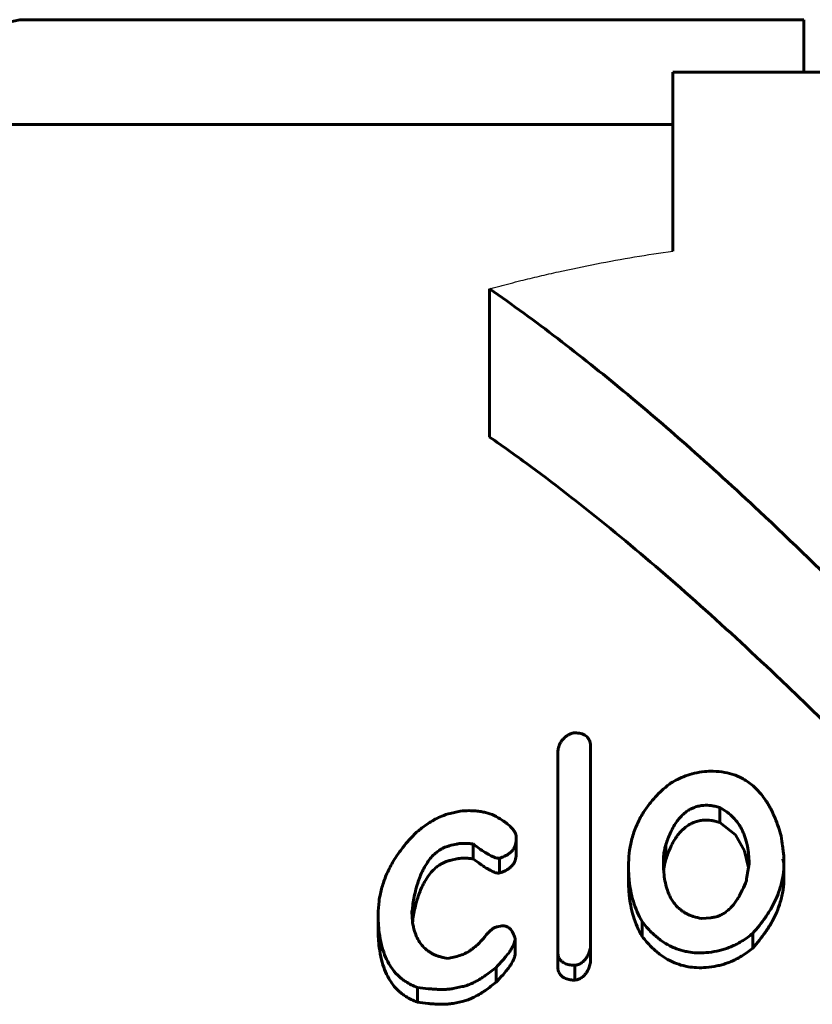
# Model space of a CAD drawing. Header units: millimetres. Extents: x -136 to 322, y -77 to 78.
# Tile 5 of 15: x -7.98 to -0.42, y 67.11 to 76.5. Entities that reach past the tile are written whole.
import ezdxf

# ---------------------------------------------------------------- set-up
doc = ezdxf.new("R2010")
doc.units = ezdxf.units.MM
doc.linetypes.add('K5LT-1', pattern=[0])
doc.linetypes.add('K5LT_BASIC', pattern=[0])
doc.layers.add('Системный слой (1)', color=7, linetype='Continuous', true_color=0x6c6c6c)

# ---------------------------------------------------------------- blocks, each defined once
blk = doc.blocks.new('U11')
at = {"layer": 'Системный слой (1)', "color": 150, "linetype": 'K5LT_BASIC', "lineweight": 60, "true_color": 0x0080ff}
for p, q in [((-7.9844, 76.5), (-8.385, 76.4166)), ((-8.385, 76.4166), (-8.7189, 76.18)), ((-8.7189, 76.18), (-8.9301, 75.8296))]:
    blk.add_line(p, q, dxfattribs=at)
blk = doc.blocks.new('U14')
at = {"layer": 'Системный слой (1)', "color": 150, "linetype": 'K5LT_BASIC', "lineweight": 60, "true_color": 0x0080ff}
for p, q in [((-4.2325, 67.9015), (-4.2319, 67.9125)), ((-4.2319, 67.9125), (-4.2317, 67.9235)), ((-4.2335, 67.8905), (-4.2325, 67.9015))]:
    blk.add_line(p, q, dxfattribs=at)
blk = doc.blocks.new('U18')
at = {"layer": 'Системный слой (1)', "color": 150, "linetype": 'K5LT_BASIC', "lineweight": 60, "true_color": 0x0080ff}
for p, q in [((-1.8157, 68.4905), (-1.8262, 68.4553)), ((-1.8333, 68.42), (-1.8378, 68.3845)), ((-1.8262, 68.4553), (-1.8333, 68.42))]:
    blk.add_line(p, q, dxfattribs=at)
blk = doc.blocks.new('U21')
at = {"layer": 'Системный слой (1)', "color": 150, "linetype": 'K5LT_BASIC', "lineweight": 60, "true_color": 0x0080ff}
for p, q in [((-1.1507, 68.7235), (-1.3014, 68.8427)), ((-1.0655, 68.5731), (-1.1507, 68.7235)), ((-1.0283, 68.4114), (-1.0655, 68.5731))]:
    blk.add_line(p, q, dxfattribs=at)

msp = doc.modelspace()

# ---------------------------------------------------------------- linework, layer by layer
at = {"layer": 'Системный слой (1)', "color": 150, "linetype": 'K5LT_BASIC', "lineweight": 60, "true_color": 0x0080ff}
for p, q in [((-7.9844, 76.5), (-0.5, 76.5)), ((-0.5, 76.5), (-0.5, 76)), ((-1.75, 76), (1.75, 76)), ((-1.75, 74.2923), (-1.75, 76)), ((-9.8457, 75.5), (-1.75, 75.5)), ((-3.5, 72.5192), (-3.5, 73.9335)), ((-2.535, 69.5615), (-2.535, 67.6484)), ((-2.8492, 67.6177), (-2.8492, 69.4829)), ((-3.8745, 68.9286), (-3.7786, 68.9506)), ((-1.3014, 68.8427), (-1.3014, 68.9841)), ((-3.2461, 68.7028), (-3.2461, 68.6769)), ((-3.2461, 68.5355), (-3.2461, 68.6769)), ((-3.8133, 68.6366), (-3.8662, 68.6247)), ((-3.6562, 68.4958), (-3.6562, 68.6373)), ((-1.8157, 68.4905), (-1.8157, 68.6319)), ((-3.8133, 68.4952), (-3.8662, 68.4833)), ((-3.4032, 68.3605), (-3.4032, 68.5019)), ((-0.6995, 68.4965), (-0.6896, 68.4539)), ((-0.6896, 68.4539), (-0.6896, 68.5052)), ((-2.1729, 68.2846), (-2.1729, 68.426)), ((-1.8405, 68.4648), (-1.8405, 68.4648)), ((-0.6896, 68.3125), (-0.6896, 68.4539)), ((-4.2317, 67.9235), (-4.2317, 68.0649)), ((-4.5624, 67.8233), (-4.5624, 67.9648)), ((-4.2399, 67.9939), (-4.2399, 67.9939)), ((-1.3874, 67.9338), (-1.4751, 67.9267)), ((-3.4297, 67.8464), (-3.3949, 67.8531)), ((-2.0423, 67.7554), (-2.0423, 67.8968)), ((-3.256, 67.5913), (-3.256, 67.7327)), ((-0.9872, 67.6442), (-0.9872, 67.7856)), ((-2.535, 67.5069), (-2.535, 67.6484)), ((-3.901, 67.5462), (-3.8133, 67.5649)), ((-2.8492, 67.4763), (-2.8492, 67.6177)), ((-3.4379, 67.3187), (-3.4379, 67.4601)), ((-2.6839, 67.3382), (-2.6839, 67.4796)), ((-4.1887, 67.1281), (-4.1887, 67.2695)), ((-3.7604, 67.2767), (-3.848, 67.2585)), ((-3.7604, 67.1352), (-3.848, 67.1171))]:
    msp.add_line(p, q, dxfattribs=at)
at = {"layer": 'Системный слой (1)', "color": 7, "linetype": 'K5LT-1'}
msp.add_open_spline([(-3.5, 73.9335), (-3.4838, 73.9378), (-3.4512, 73.9466), (-3.4021, 73.9595), (-3.3529, 73.9724), (-3.2862, 73.9895), (-3.1763, 74.0172), (-3.0226, 74.0544), (-2.7819, 74.1093), (-2.4793, 74.1724), (-2.1145, 74.2383), (-1.8713, 74.2755), (-1.75, 74.2923)], degree=3, knots=[0, 0, 0, 0, 0.042456, 0.084913, 0.127369, 0.169826, 0.25779, 0.412215, 0.566639, 0.875489, 1.184338, 1.493188, 1.493188, 1.493188, 1.493188], dxfattribs=at)
at = {"layer": 'Системный слой (1)', "color": 150, "linetype": 'K5LT_BASIC', "lineweight": 60, "true_color": 0x0080ff}
for points, knots in [([(0, 70.9142), (-0.3044, 71.2186), (-0.8409, 71.7401), (-1.5838, 72.4173), (-2.2258, 72.9672), (-2.8501, 73.4661), (-3.2804, 73.7812), (-3.5, 73.9335)], [0, 0, 0, 0, 2.181066, 3.805962, 5.16753, 6.570619, 8, 8, 8, 8]), ([(0, 69.5), (-0.064, 69.564), (-0.2269, 69.7259), (-0.4965, 69.9896), (-0.9575, 70.4308), (-1.5719, 70.9948), (-2.336, 71.647), (-2.9777, 72.148), (-3.3669, 72.427), (-3.5, 72.5192)], [0, 0, 0, 0, 0.572057, 1.457049, 2.394883, 4.642037, 6.810489, 8.917194, 10, 10, 10, 10]), ([(-2.7004, 69.6976), (-2.7119, 69.6939), (-2.7286, 69.6874), (-2.7502, 69.6761), (-2.768, 69.6648), (-2.788, 69.6488), (-2.8083, 69.6265), (-2.825, 69.5999), (-2.8364, 69.5722), (-2.8431, 69.5475), (-2.8481, 69.518), (-2.8492, 69.4969), (-2.8492, 69.4829)], [0, 0, 0, 0, 1.368994, 2.039138, 2.859531, 3.903184, 5.239338, 6.827282, 8.327386, 9.670549, 10.758562, 13, 13, 13, 13]), ([(-2.535, 69.5615), (-2.535, 69.5801), (-2.538, 69.6054), (-2.5497, 69.6327), (-2.5589, 69.6474), (-2.5715, 69.662), (-2.5908, 69.6763), (-2.6148, 69.6871), (-2.651, 69.6964), (-2.6804, 69.698), (-2.7004, 69.6976)], [0, 0, 0, 0, 2.920995, 3.872727, 4.544635, 5.522733, 6.634153, 7.762625, 8.792989, 11, 11, 11, 11]), ([(-1.4486, 69.3277), (-1.4811, 69.3249), (-1.5428, 69.3145), (-1.6285, 69.288), (-1.7039, 69.255), (-1.7496, 69.2299), (-1.7711, 69.217)], [0, 0, 0, 0, 1.918131, 3.703388, 5.387597, 7, 7, 7, 7]), ([(-0.716, 68.7139), (-0.7317, 68.7704), (-0.7594, 68.8539), (-0.8109, 68.9661), (-0.8546, 69.0423), (-0.9085, 69.1163), (-0.9623, 69.1741), (-1.0175, 69.2195), (-1.0657, 69.2515), (-1.1132, 69.2767), (-1.175, 69.302), (-1.2576, 69.3239), (-1.3549, 69.3329), (-1.4205, 69.3302), (-1.4486, 69.3277)], [0, 0, 0, 0, 2.932505, 4.270484, 5.899389, 7.075507, 8.484801, 9.399558, 10.120344, 10.86209, 11.535644, 12.687382, 14.010851, 15, 15, 15, 15]), ([(-1.7711, 69.217), (-1.7845, 69.2068), (-1.8117, 69.185), (-1.8625, 69.1409), (-1.9248, 69.0791), (-1.9925, 68.9974), (-2.0549, 68.9018), (-2.1082, 68.7923), (-2.1597, 68.6319), (-2.1729, 68.5072), (-2.1729, 68.426)], [0, 0, 0, 0, 0.527854, 1.096924, 2.146782, 3.391007, 4.674897, 6.140326, 7.810375, 11, 11, 11, 11]), ([(-3.4561, 68.909), (-3.4818, 68.9202), (-3.5223, 68.934), (-3.5823, 68.9467), (-3.6342, 68.9534), (-3.7006, 68.9563), (-3.7502, 68.9535), (-3.7786, 68.9506)], [0, 0, 0, 0, 2.240471, 3.300458, 4.554601, 6.033865, 8, 8, 8, 8]), ([(-1.8157, 68.6319), (-1.804, 68.6691), (-1.7819, 68.7288), (-1.7443, 68.8025), (-1.7142, 68.849), (-1.6843, 68.8871), (-1.6516, 68.9212), (-1.6141, 68.9508), (-1.5776, 68.9723), (-1.5411, 68.9883), (-1.5008, 69.0001), (-1.4712, 69.0045), (-1.4569, 69.0058)], [0, 0, 0, 0, 3.151981, 5.023202, 6.37867, 7.306655, 8.540879, 9.697229, 10.496509, 11.24323, 12.150885, 13, 13, 13, 13]), ([(-1.3014, 68.9841), (-1.3172, 68.9892), (-1.3442, 68.9968), (-1.3958, 69.0062), (-1.4323, 69.008), (-1.4569, 69.0058)], [0, 0, 0, 0, 1.972128, 3.274427, 6, 6, 6, 6]), ([(-1.022, 68.4374), (-1.022, 68.4895), (-1.0276, 68.5739), (-1.0494, 68.6689), (-1.0698, 68.7276), (-1.0887, 68.7708), (-1.1178, 68.8227), (-1.1581, 68.8767), (-1.219, 68.9349), (-1.2698, 68.9679), (-1.3014, 68.9841)], [0, 0, 0, 0, 2.829542, 4.539407, 5.230621, 6.131745, 7.004849, 8.296569, 9.482573, 11, 11, 11, 11]), ([(-3.8745, 68.9286), (-3.9028, 68.922), (-3.9518, 68.9058), (-4.0073, 68.8793), (-4.055, 68.8526), (-4.1031, 68.8219), (-4.1533, 68.7847), (-4.1846, 68.7589), (-4.197, 68.7484)], [0, 0, 0, 0, 1.989355, 3.584816, 4.344284, 5.91577, 7.755955, 9, 9, 9, 9]), ([(-3.2461, 68.7028), (-3.2461, 68.7193), (-3.2538, 68.7446), (-3.2752, 68.777), (-3.3002, 68.8045), (-3.3345, 68.834), (-3.3864, 68.8704), (-3.4294, 68.8949), (-3.4561, 68.909)], [0, 0, 0, 0, 1.57707, 2.563664, 3.633621, 4.945411, 6.523385, 9, 9, 9, 9]), ([(-1.8157, 68.4905), (-1.804, 68.5276), (-1.7819, 68.5874), (-1.7443, 68.661), (-1.7142, 68.7076), (-1.6843, 68.7457), (-1.6516, 68.7798), (-1.6141, 68.8093), (-1.5776, 68.8308), (-1.5411, 68.8469), (-1.5008, 68.8587), (-1.4712, 68.8631), (-1.4569, 68.8644)], [0, 0, 0, 0, 3.151981, 5.023202, 6.37867, 7.306655, 8.540879, 9.697229, 10.496509, 11.24323, 12.150885, 13, 13, 13, 13]), ([(-1.3014, 68.8427), (-1.3172, 68.8478), (-1.3442, 68.8553), (-1.3958, 68.8648), (-1.4323, 68.8665), (-1.4569, 68.8644)], [0, 0, 0, 0, 1.972128, 3.274427, 6, 6, 6, 6]), ([(-4.197, 68.7484), (-4.2444, 68.7017), (-4.3117, 68.6269), (-4.3968, 68.5096), (-4.4596, 68.402), (-4.5106, 68.2822), (-4.5399, 68.1784), (-4.5582, 68.0727), (-4.5624, 68.0063), (-4.5624, 67.9648)], [0, 0, 0, 0, 1.982897, 3.0591, 4.59039, 6.07738, 7.520199, 8.433349, 10, 10, 10, 10]), ([(-3.4032, 68.5019), (-3.3869, 68.5072), (-3.3632, 68.5163), (-3.3332, 68.532), (-3.3103, 68.547), (-3.287, 68.5674), (-3.2676, 68.5925), (-3.25, 68.6297), (-3.2461, 68.6583), (-3.2461, 68.6769)], [0, 0, 0, 0, 1.736111, 2.546799, 3.521033, 4.66699, 6.016219, 7.339111, 10, 10, 10, 10]), ([(-0.6896, 68.5052), (-0.6896, 68.5073), (-0.6904, 68.5158), (-0.6921, 68.5308), (-0.6947, 68.5527), (-0.6984, 68.5812), (-0.7055, 68.6357), (-0.7116, 68.6812), (-0.716, 68.7139)], [0, 0, 0, 0, 0.279831, 1.084664, 1.949446, 3.10752, 4.765642, 9, 9, 9, 9]), ([(-4.2317, 68.0649), (-4.224, 68.111), (-4.2113, 68.1726), (-4.188, 68.2553), (-4.1697, 68.3097), (-4.1488, 68.3606), (-4.1244, 68.4105), (-4.0963, 68.4583), (-4.0585, 68.5079), (-4.0201, 68.5464), (-3.9846, 68.5737), (-3.9541, 68.5922), (-3.9273, 68.6051), (-3.8983, 68.6163), (-3.8782, 68.622), (-3.8662, 68.6247)], [0, 0, 0, 0, 3.619935, 4.742421, 6.358445, 7.82546, 8.710534, 10.279256, 11.620305, 12.815708, 13.666241, 14.284692, 14.860819, 15.329243, 16, 16, 16, 16]), ([(-3.8133, 68.6366), (-3.8028, 68.639), (-3.7851, 68.6415), (-3.7595, 68.6431), (-3.7317, 68.6433), (-3.6969, 68.6416), (-3.6702, 68.639), (-3.6562, 68.6373)], [0, 0, 0, 0, 1.582187, 2.650479, 3.841262, 5.789127, 8, 8, 8, 8]), ([(-3.6562, 68.6373), (-3.6378, 68.6232), (-3.613, 68.6048), (-3.5741, 68.5775), (-3.547, 68.5594), (-3.5184, 68.5419), (-3.4979, 68.5302), (-3.4793, 68.5207), (-3.4631, 68.5134), (-3.4494, 68.5082), (-3.4379, 68.5046), (-3.426, 68.5019), (-3.4143, 68.5006), (-3.406, 68.5013), (-3.4032, 68.5019)], [0, 0, 0, 0, 3.804331, 5.010139, 7.650079, 9.011246, 10.280594, 11.306319, 12.195159, 12.944496, 13.44606, 13.920857, 14.640446, 15, 15, 15, 15]), ([(-1.8157, 68.6319), (-1.8207, 68.6178), (-1.8271, 68.5951), (-1.8335, 68.5623), (-1.839, 68.5207), (-1.8405, 68.4876), (-1.8405, 68.4648)], [0, 0, 0, 0, 1.795001, 2.854315, 4.128201, 7, 7, 7, 7]), ([(-4.2317, 67.9235), (-4.224, 67.9696), (-4.2113, 68.0312), (-4.188, 68.1139), (-4.1697, 68.1683), (-4.1488, 68.2192), (-4.1244, 68.2691), (-4.0963, 68.3168), (-4.0585, 68.3665), (-4.0201, 68.405), (-3.9846, 68.4323), (-3.9541, 68.4508), (-3.9273, 68.4637), (-3.8983, 68.4749), (-3.8782, 68.4806), (-3.8662, 68.4833)], [0, 0, 0, 0, 3.619935, 4.742421, 6.358445, 7.82546, 8.710534, 10.279256, 11.620305, 12.815708, 13.666241, 14.284692, 14.860819, 15.329243, 16, 16, 16, 16]), ([(-3.8133, 68.4952), (-3.8028, 68.4976), (-3.7851, 68.5001), (-3.7595, 68.5017), (-3.7317, 68.5019), (-3.6969, 68.5002), (-3.6702, 68.4975), (-3.6562, 68.4958)], [0, 0, 0, 0, 1.582187, 2.650479, 3.841262, 5.789127, 8, 8, 8, 8]), ([(-3.6562, 68.4958), (-3.6329, 68.4781), (-3.5979, 68.4523), (-3.5487, 68.419), (-3.5168, 68.3993), (-3.4885, 68.3838), (-3.47, 68.375), (-3.4557, 68.3691), (-3.4445, 68.3651), (-3.4328, 68.3618), (-3.4191, 68.3594), (-3.4092, 68.3593), (-3.4032, 68.3605)], [0, 0, 0, 0, 4.236218, 6.081222, 8.173843, 9.366031, 10.40393, 10.839133, 11.353711, 11.89814, 12.327515, 13, 13, 13, 13]), ([(-3.4032, 68.3605), (-3.3869, 68.3657), (-3.3632, 68.3748), (-3.3332, 68.3906), (-3.3103, 68.4056), (-3.287, 68.426), (-3.2676, 68.4511), (-3.25, 68.4883), (-3.2461, 68.5168), (-3.2461, 68.5355)], [0, 0, 0, 0, 1.736111, 2.546799, 3.521033, 4.66699, 6.016219, 7.339111, 10, 10, 10, 10]), ([(-0.6995, 68.4965), (-0.6979, 68.4966), (-0.6954, 68.4969), (-0.6925, 68.4983), (-0.6908, 68.5001), (-0.6897, 68.5024), (-0.6896, 68.5042), (-0.6896, 68.5052)], [0, 0, 0, 0, 2.155663, 3.423653, 4.550508, 6.183214, 8, 8, 8, 8]), ([(-2.1729, 68.426), (-2.1729, 68.3791), (-2.1692, 68.3011), (-2.1528, 68.1882), (-2.1206, 68.0562), (-2.0786, 67.958), (-2.0423, 67.8968)], [0, 0, 0, 0, 1.798236, 2.995352, 4.384072, 7, 7, 7, 7]), ([(-1.8405, 68.4648), (-1.8405, 68.4239), (-1.8374, 68.3568), (-1.823, 68.267), (-1.8058, 68.2036), (-1.7862, 68.1537), (-1.7654, 68.1129), (-1.7409, 68.0752), (-1.7112, 68.0402), (-1.6803, 68.0119), (-1.6505, 67.9903), (-1.6212, 67.973), (-1.5898, 67.958), (-1.5423, 67.9402), (-1.5025, 67.931), (-1.4751, 67.9267)], [0, 0, 0, 0, 3.017973, 4.880603, 6.614115, 7.7862, 8.7249, 9.841997, 10.893672, 11.784729, 12.524905, 13.164327, 13.812519, 14.534227, 16, 16, 16, 16]), ([(-1.0484, 68.2873), (-1.045, 68.3111), (-1.0399, 68.3452), (-1.0331, 68.3863), (-1.0291, 68.4079), (-1.0263, 68.4214), (-1.0241, 68.4304), (-1.0228, 68.435), (-1.022, 68.4374)], [0, 0, 0, 0, 4.273032, 6.126679, 7.381184, 8.167524, 8.55677, 9, 9, 9, 9]), ([(-0.9872, 67.7856), (-0.9432, 67.8345), (-0.8792, 67.9141), (-0.806, 68.0299), (-0.758, 68.1257), (-0.7198, 68.2298), (-0.6952, 68.3386), (-0.6896, 68.4159), (-0.6896, 68.4539)], [0, 0, 0, 0, 2.184339, 3.450798, 4.799264, 6.040478, 7.542096, 9, 9, 9, 9]), ([(-2.1729, 68.2846), (-2.1729, 68.2377), (-2.1692, 68.1597), (-2.1528, 68.0468), (-2.1206, 67.9147), (-2.0786, 67.8166), (-2.0423, 67.7554)], [0, 0, 0, 0, 1.798236, 2.995352, 4.384072, 7, 7, 7, 7]), ([(-1.3874, 67.9338), (-1.3749, 67.9348), (-1.3534, 67.938), (-1.3218, 67.9467), (-1.2903, 67.9594), (-1.2555, 67.9792), (-1.22, 68.0066), (-1.187, 68.0395), (-1.1577, 68.0757), (-1.1334, 68.1113), (-1.1096, 68.1513), (-1.0799, 68.2089), (-1.06, 68.2566), (-1.0484, 68.2873)], [0, 0, 0, 0, 0.843025, 1.45543, 2.231487, 3.214738, 4.376272, 5.661758, 6.955601, 8.25295, 9.352636, 11.004914, 14, 14, 14, 14]), ([(-0.9872, 67.6442), (-0.9432, 67.6931), (-0.8792, 67.7727), (-0.806, 67.8884), (-0.758, 67.9843), (-0.7198, 68.0884), (-0.6952, 68.1972), (-0.6896, 68.2745), (-0.6896, 68.3125)], [0, 0, 0, 0, 2.184339, 3.450798, 4.799265, 6.040478, 7.542096, 9, 9, 9, 9]), ([(-4.5624, 67.9648), (-4.5624, 67.9068), (-4.5575, 67.8083), (-4.5347, 67.6804), (-4.5041, 67.581), (-4.4671, 67.5023), (-4.4199, 67.4309), (-4.3757, 67.3826), (-4.3316, 67.346), (-4.2794, 67.3091), (-4.2292, 67.2842), (-4.1887, 67.2695)], [0, 0, 0, 0, 2.573899, 4.348954, 5.79807, 7.224447, 8.186853, 9.503285, 9.947147, 10.48373, 12, 12, 12, 12]), ([(-3.901, 67.5462), (-3.9197, 67.5491), (-3.9503, 67.5554), (-3.991, 67.5677), (-4.0222, 67.5799), (-4.0512, 67.5942), (-4.0824, 67.6129), (-4.1204, 67.6426), (-4.1602, 67.6867), (-4.1933, 67.7424), (-4.2146, 67.7987), (-4.2299, 67.8606), (-4.2383, 67.9241), (-4.2399, 67.972), (-4.2399, 67.9939)], [0, 0, 0, 0, 1.09479, 1.834547, 2.580478, 3.191751, 3.923285, 5.012934, 6.551502, 8.275675, 9.980686, 11.26346, 13.296839, 15, 15, 15, 15]), ([(-4.5624, 67.8233), (-4.5624, 67.7653), (-4.5575, 67.6669), (-4.5347, 67.539), (-4.5041, 67.4396), (-4.4671, 67.3609), (-4.4199, 67.2895), (-4.3757, 67.2412), (-4.3316, 67.2046), (-4.2794, 67.1677), (-4.2292, 67.1428), (-4.1887, 67.1281)], [0, 0, 0, 0, 2.573899, 4.348954, 5.79807, 7.224447, 8.186853, 9.503285, 9.947147, 10.48373, 12, 12, 12, 12]), ([(-3.4297, 67.8464), (-3.4344, 67.8455), (-3.4414, 67.8433), (-3.4519, 67.8388), (-3.4619, 67.8333), (-3.4736, 67.8257), (-3.485, 67.8169), (-3.5001, 67.8041), (-3.5105, 67.7941), (-3.5173, 67.7872)], [0, 0, 0, 0, 1.224561, 1.89861, 3.011191, 4.298148, 5.758225, 7.080261, 10, 10, 10, 10]), ([(-3.256, 67.7327), (-3.2597, 67.7476), (-3.2671, 67.7715), (-3.2813, 67.8005), (-3.2942, 67.8192), (-3.3077, 67.8333), (-3.3222, 67.8437), (-3.3373, 67.8506), (-3.3531, 67.8546), (-3.372, 67.8562), (-3.3867, 67.8547), (-3.3949, 67.8531)], [0, 0, 0, 0, 3.073745, 4.865557, 6.258934, 7.351325, 8.413509, 9.306126, 9.9834, 10.852546, 12, 12, 12, 12]), ([(-2.0423, 67.8968), (-2.0155, 67.8615), (-1.9646, 67.8022), (-1.8923, 67.7387), (-1.8273, 67.6927), (-1.7795, 67.6656), (-1.7169, 67.6378), (-1.666, 67.6206), (-1.5944, 67.6051), (-1.521, 67.597), (-1.4623, 67.5982), (-1.4321, 67.6006)], [0, 0, 0, 0, 2.616371, 4.477043, 5.303641, 6.848272, 7.282434, 8.684022, 9.409314, 10.658608, 12, 12, 12, 12]), ([(-3.5173, 67.7872), (-3.5355, 67.7631), (-3.5666, 67.7251), (-3.6112, 67.6798), (-3.643, 67.6519), (-3.6693, 67.6316), (-3.7033, 67.6084), (-3.7498, 67.5832), (-3.7919, 67.5694), (-3.8133, 67.5649)], [0, 0, 0, 0, 2.655082, 4.19445, 5.267178, 6.067078, 6.817479, 8.44641, 10, 10, 10, 10]), ([(-3.4379, 67.4601), (-3.415, 67.4833), (-3.3788, 67.5215), (-3.3358, 67.5725), (-3.3085, 67.609), (-3.2852, 67.6447), (-3.2677, 67.6784), (-3.2579, 67.7093), (-3.256, 67.7259), (-3.256, 67.7327)], [0, 0, 0, 0, 2.774437, 4.437069, 5.768027, 6.807302, 8.304134, 9.298562, 10, 10, 10, 10]), ([(-2.0423, 67.7554), (-2.0155, 67.7201), (-1.9646, 67.6608), (-1.8923, 67.5973), (-1.8273, 67.5513), (-1.7795, 67.5242), (-1.7169, 67.4964), (-1.666, 67.4791), (-1.5944, 67.4636), (-1.521, 67.4556), (-1.4623, 67.4568), (-1.4321, 67.4592)], [0, 0, 0, 0, 2.616371, 4.477043, 5.303641, 6.848272, 7.282434, 8.684022, 9.409314, 10.658608, 12, 12, 12, 12]), ([(-1.4321, 67.6006), (-1.3973, 67.6033), (-1.3464, 67.6106), (-1.2821, 67.6263), (-1.2376, 67.6402), (-1.1926, 67.6574), (-1.144, 67.6797), (-1.0708, 67.7204), (-1.0196, 67.7581), (-0.9872, 67.7856)], [0, 0, 0, 0, 2.003979, 2.955219, 3.862012, 4.757778, 5.843366, 7.13329, 10, 10, 10, 10]), ([(-2.6839, 67.4796), (-2.677, 67.4806), (-2.6653, 67.4831), (-2.6485, 67.4887), (-2.6331, 67.4958), (-2.6167, 67.506), (-2.5993, 67.5205), (-2.5823, 67.5397), (-2.5678, 67.5621), (-2.5566, 67.584), (-2.545, 67.6126), (-2.5386, 67.6339), (-2.535, 67.6484)], [0, 0, 0, 0, 0.931052, 1.608128, 2.428231, 3.311966, 4.405992, 5.892063, 7.445172, 8.9318, 10.225111, 13, 13, 13, 13]), ([(-1.4321, 67.4592), (-1.3973, 67.4619), (-1.3464, 67.4692), (-1.2821, 67.4849), (-1.2376, 67.4988), (-1.1926, 67.516), (-1.144, 67.5383), (-1.0708, 67.5789), (-1.0196, 67.6167), (-0.9872, 67.6442)], [0, 0, 0, 0, 2.003979, 2.955219, 3.862012, 4.757778, 5.843366, 7.13329, 10, 10, 10, 10]), ([(-3.4379, 67.3187), (-3.415, 67.3419), (-3.3788, 67.3801), (-3.3358, 67.4311), (-3.3085, 67.4675), (-3.2852, 67.5033), (-3.2677, 67.537), (-3.2579, 67.5679), (-3.256, 67.5845), (-3.256, 67.5913)], [0, 0, 0, 0, 2.774437, 4.437069, 5.768027, 6.807302, 8.304134, 9.298562, 10, 10, 10, 10]), ([(-2.8492, 67.6177), (-2.8492, 67.6051), (-2.8476, 67.5861), (-2.8405, 67.5609), (-2.8314, 67.5414), (-2.8165, 67.522), (-2.7966, 67.5063), (-2.7745, 67.4952), (-2.7524, 67.4879), (-2.7227, 67.4817), (-2.6993, 67.4799), (-2.6839, 67.4796)], [0, 0, 0, 0, 2.168315, 3.202203, 4.426722, 5.75943, 7.091595, 8.178185, 9.156986, 10.13395, 12, 12, 12, 12]), ([(-3.7604, 67.2767), (-3.7451, 67.2798), (-3.7135, 67.2886), (-3.6688, 67.3066), (-3.6214, 67.3305), (-3.5793, 67.3556), (-3.5329, 67.3865), (-3.4872, 67.4201), (-3.4539, 67.4469), (-3.4379, 67.4601)], [0, 0, 0, 0, 1.166075, 2.485194, 3.704947, 5.314174, 6.409771, 8.24103, 10, 10, 10, 10]), ([(-2.8492, 67.4763), (-2.8492, 67.4636), (-2.8476, 67.4447), (-2.8405, 67.4195), (-2.8314, 67.4), (-2.8165, 67.3806), (-2.7966, 67.3648), (-2.7745, 67.3538), (-2.7524, 67.3465), (-2.7227, 67.3403), (-2.6993, 67.3385), (-2.6839, 67.3382)], [0, 0, 0, 0, 2.168315, 3.202203, 4.426722, 5.75943, 7.091595, 8.178185, 9.156986, 10.13395, 12, 12, 12, 12]), ([(-2.6839, 67.3382), (-2.677, 67.3392), (-2.6653, 67.3416), (-2.6485, 67.3473), (-2.6331, 67.3544), (-2.6167, 67.3646), (-2.5993, 67.3791), (-2.5823, 67.3983), (-2.5678, 67.4206), (-2.5566, 67.4426), (-2.545, 67.4712), (-2.5386, 67.4925), (-2.535, 67.5069)], [0, 0, 0, 0, 0.931052, 1.608128, 2.428231, 3.311966, 4.405992, 5.892063, 7.445172, 8.9318, 10.225111, 13, 13, 13, 13]), ([(-4.1887, 67.2695), (-4.1549, 67.2647), (-4.107, 67.2586), (-4.0421, 67.2527), (-3.9957, 67.2499), (-3.9518, 67.249), (-3.9132, 67.2502), (-3.8802, 67.2529), (-3.8585, 67.2563), (-3.848, 67.2585)], [0, 0, 0, 0, 3.092577, 4.323021, 5.78398, 7.180587, 8.137093, 9.101267, 10, 10, 10, 10]), ([(-3.7604, 67.1352), (-3.7451, 67.1384), (-3.7135, 67.1472), (-3.6688, 67.1652), (-3.6214, 67.189), (-3.5793, 67.2141), (-3.5329, 67.2451), (-3.4872, 67.2787), (-3.4539, 67.3054), (-3.4379, 67.3187)], [0, 0, 0, 0, 1.166075, 2.485194, 3.704947, 5.314174, 6.409771, 8.24103, 10, 10, 10, 10]), ([(-4.1887, 67.1281), (-4.1549, 67.1233), (-4.107, 67.1172), (-4.0421, 67.1113), (-3.9957, 67.1085), (-3.9518, 67.1076), (-3.9132, 67.1087), (-3.8802, 67.1115), (-3.8585, 67.1149), (-3.848, 67.1171)], [0, 0, 0, 0, 3.092577, 4.323021, 5.78398, 7.180587, 8.137093, 9.101267, 10, 10, 10, 10])]:
    msp.add_open_spline(points, degree=3, knots=knots, dxfattribs=at)
msp.add_open_spline([(-4.2399, 67.9939), (-4.2344, 68.0177), (-4.2317, 68.0414), (-4.2317, 68.0649)], degree=3, dxfattribs=at)

# ---------------------------------------------------------------- block references
at = {"layer": 'Системный слой (1)'}
for name in ['U11', 'U21', 'U18', 'U14']:
    msp.add_blockref(name, (0, 0), dxfattribs=at)

doc.saveas('drawing.dxf')
